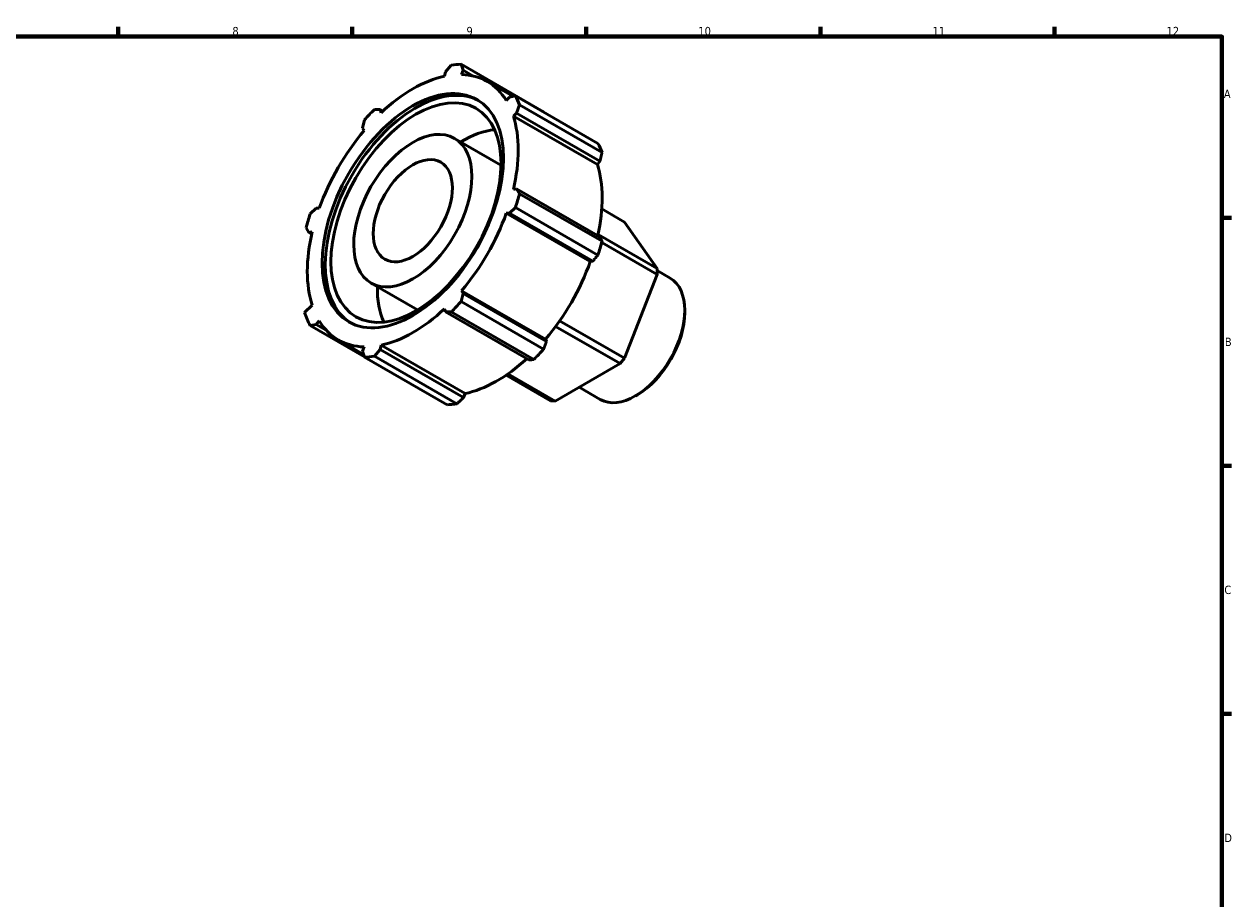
# Model space of a CAD drawing. Header units: millimetres. Extents: x 0 to 925, y 0 to 594.
# Tile 4 of 4: x 462 to 824, y 316 to 578. Entities that reach past the tile are written whole.
import ezdxf

# ---------------------------------------------------------------- set-up
doc = ezdxf.new("R2010")
doc.units = ezdxf.units.MM
doc.layers.add('Border (ISO)', color=7, linetype='Continuous', lineweight=70)
doc.layers.add('Visible (ISO)', color=7, linetype='Continuous', lineweight=50)
doc.styles.add('Note Text (ISO)', font='tahoma.ttf')

# ---------------------------------------------------------------- blocks, each defined once
blk = doc.blocks.new('Borders Default Border')
at = {"layer": 'Border (ISO)'}
for p, q in [((490.58, 574), (490.58, 576.9)), ((560.67, 574), (560.67, 576.9)), ((630.75, 574), (630.75, 576.9)), ((700.83, 574), (700.83, 576.9)), ((770.92, 574), (770.92, 576.9)), ((821, 519.75), (823.9, 519.75)), ((821, 445.5), (823.9, 445.5)), ((821, 371.25), (823.9, 371.25))]:
    blk.add_line(p, q, dxfattribs=at)
at = {"layer": 'Border (ISO)', "flags": 128}
blk.add_lwpolyline([(20, 20), (20, 574), (821, 574), (821, 20), (20, 20)], dxfattribs=at)
at = {"layer": 'Border (ISO)', "color": 232, "true_color": 0xca0064, "char_height": 2.5, "attachment_point": 7, "style": 'Note Text (ISO)'}
for s, insert in [('8', (524.81, 574.34)), ('9', (594.88, 574.35)), ('10', (664.29, 574.35)), ('11', (734.37, 574.4)), ('12', (804.46, 574.4)), ('A', (821.59, 555.62)), ('B', (821.89, 481.37)), ('C', (821.73, 407.08)), ('D', (821.73, 332.88))]:
    blk.add_mtext(s, dxfattribs=dict(at, insert=insert))

msp = doc.modelspace()

# ---------------------------------------------------------------- linework, layer by layer
at = {"layer": 'Visible (ISO)'}
for p, q in [((588.604, 563.447), (590.298, 565.418)), ((593.261, 565.706), (593.851, 563.956)), ((617.982, 551.47), (593.261, 565.706)), ((593.381, 562.641), (593.851, 563.956)), ((593.851, 563.956), (596.901, 562.199)), ((588.604, 563.447), (588.297, 562.148)), ((608.78, 556.128), (601.082, 560.56)), ((607.707, 555.915), (606.804, 554.851)), ((607.707, 555.915), (609.514, 556.274)), ((609.514, 556.274), (634.235, 542.038)), ((610.742, 553.555), (609.881, 551.1)), ((635.462, 539.319), (610.742, 553.555)), ((567.313, 552.182), (569.008, 552.163)), ((569.008, 552.163), (569.825, 551.692)), ((569.314, 551.216), (569.008, 552.163)), ((608.91, 550.186), (609.881, 551.1)), ((634.049, 535.71), (608.91, 550.186)), ((609.881, 551.1), (634.841, 536.726)), ((563.76, 546.628), (564.35, 549.057)), ((563.76, 546.628), (564.23, 545.855)), ((591.281, 543.541), (605.211, 535.519)), ((634.841, 536.726), (634.049, 535.71)), ((609.881, 528.443), (608.91, 528.238)), ((609.881, 528.443), (610.742, 526.979)), ((634.841, 514.069), (609.881, 528.443)), ((610.742, 526.979), (635.462, 512.744)), ((548.097, 520.906), (549.904, 522.628)), ((550.807, 522.604), (549.904, 522.628)), ((606.804, 521.148), (607.707, 521.124)), ((631.944, 506.671), (606.804, 521.148)), ((609.514, 522.847), (607.707, 521.124)), ((607.707, 521.124), (632.667, 506.751)), ((634.235, 508.611), (609.514, 522.847)), ((635.395, 522.391), (642.19, 518.478)), ((651.916, 504.603), (642.19, 518.478)), ((547.73, 515.309), (546.869, 516.773)), ((547.73, 515.309), (548.701, 515.515)), ((548.546, 514.839), (547.73, 515.309)), ((651.916, 504.603), (634.276, 514.761)), ((635.359, 512.357), (651.916, 502.822)), ((632.667, 506.751), (631.944, 506.671)), ((642.19, 477.746), (651.916, 502.822)), ((651.916, 502.822), (651.916, 504.603)), ((651.916, 503.956), (655.845, 501.693)), ((566.33, 500.212), (580.259, 492.19)), ((593.851, 497.124), (593.261, 494.695)), ((593.851, 497.124), (593.381, 497.898)), ((618.52, 483.421), (593.381, 497.898)), ((618.811, 482.751), (593.851, 497.124)), ((548.701, 493.566), (546.435, 491.435)), ((588.297, 492.536), (588.604, 491.589)), ((593.261, 494.695), (617.982, 480.46)), ((660.205, 491.384), (660.205, 492.067)), ((549.904, 487.837), (550.807, 488.901)), ((590.298, 491.57), (588.604, 491.589)), ((588.604, 491.589), (613.563, 477.216)), ((615.019, 477.335), (590.298, 491.57)), ((642.19, 477.746), (622.762, 488.934)), ((549.904, 487.837), (548.097, 487.479)), ((548.097, 487.479), (564.32, 478.136)), ((552.889, 486.118), (549.904, 487.837)), ((621.529, 487.218), (640.857, 476.088)), ((564.082, 478.842), (556.529, 483.192)), ((564.23, 481.111), (563.76, 479.796)), ((569.008, 480.305), (569.314, 481.604)), ((594.453, 467.127), (569.314, 481.604)), ((618.52, 483.421), (618.811, 482.751)), ((564.35, 478.046), (563.76, 479.796)), ((589.07, 463.811), (564.35, 478.046)), ((569.008, 480.305), (567.313, 478.334)), ((567.313, 478.334), (592.033, 464.098)), ((593.967, 465.931), (569.008, 480.305)), ((640.857, 476.088), (642.19, 477.746)), ((621.406, 464.887), (640.857, 476.088)), ((606.764, 472.673), (620.073, 465.009)), ((621.406, 464.887), (607.274, 473.025)), ((594.453, 467.127), (593.967, 465.931)), ((628.592, 469.025), (634.931, 465.375)), ((646.036, 466.778), (645.445, 466.435)), ((620.073, 465.009), (621.406, 464.887))]:
    msp.add_line(p, q, dxfattribs=at)
for centre, major_axis, start_param, end_param in [((578.806, 521.876), (23.954, 41.596), 0.3435016, 0.4380292), ((579.758, 521.328), (-19.163, -33.277), 3.1663561, 6.2584218), ((578.806, 521.876), (-22.277, -38.684), 3.6196245, 4.2304897), ((578.806, 521.876), (22.277, 38.684), 5.975819, 6.5866842), ((578.806, 521.876), (23.954, 41.596), 5.8412887, 5.9358163), ((578.806, 521.876), (23.954, 41.596), 1.1288997, 1.2234273), ((578.806, 521.876), (22.277, 38.684), 5.1904208, 5.8012861), ((593.655, 513.325), (17.965, 31.197), 0.3955025, 0.8031488), ((578.806, 521.876), (-22.277, -38.684), 4.4050227, 5.0158879), ((603.526, 507.641), (23.954, 41.596), 5.8412887, 5.9358163), ((603.945, 507.399), (-22.277, -38.684), 2.0656152, 2.6596934), ((578.806, 521.876), (-23.954, -41.596), 1.9142979, 2.0088255), ((578.806, 521.876), (23.954, 41.596), 1.9142979, 2.0088255), ((578.806, 521.876), (22.277, 38.684), 4.4050227, 5.0158879), ((578.806, 521.876), (-22.277, -38.684), 5.1904208, 5.8012861), ((603.526, 507.641), (-23.954, -41.596), 1.9142979, 2.0088255), ((603.945, 507.399), (-22.277, -38.684), 1.26343, 1.8742952), ((593.655, 513.325), (17.965, 31.197), 2.3384438, 2.7460901), ((645.388, 483.534), (10.457, 18.159), 3.1415927, 6.2831853), ((578.806, 521.876), (22.277, 38.684), 3.6196245, 4.2304897), ((578.806, 521.876), (-23.954, -41.596), 1.1288997, 1.2234273), ((578.806, 521.876), (-23.954, -41.596), 5.8012861, 5.9358163), ((578.806, 521.876), (-22.277, -38.684), 5.975819, 6.5866842), ((645.981, 483.193), (10.039, 17.433), 3.9289245, 5.4958534), ((578.806, 521.876), (-23.954, -41.596), 0.3435016, 0.4380292), ((603.945, 507.399), (-22.277, -38.684), 0.4780318, 1.0719493), ((603.526, 507.641), (-23.954, -41.596), 1.1288997, 1.2234273), ((603.526, 507.641), (-23.954, -41.596), 0.3435016, 0.4380292)]:
    msp.add_ellipse(centre, major_axis=major_axis, ratio=0.5780931, start_param=start_param, end_param=end_param, dxfattribs=at)
for centre, major_axis in [((578.806, 521.876), (19.163, 33.277)), ((579.758, 521.328), (17.965, 31.197)), ((578.806, 521.876), (12.476, 21.665)), ((578.806, 521.876), (8.366, 14.527))]:
    msp.add_ellipse(centre, major_axis=major_axis, ratio=0.5780931, dxfattribs=at)
for points, weights in [([(618.025, 551.373), (618.003, 551.421), (617.982, 551.47)], [1.00025284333, 1.00012745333, 1]), ([(634.841, 536.726), (635.148, 537.995), (635.462, 539.319)], [1.00424912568, 1.00253159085, 1]), ([(635.462, 512.744), (635.148, 513.419), (634.841, 514.069)], [1, 1.00253159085, 1.00424912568]), ([(632.667, 506.751), (633.437, 507.661), (634.235, 508.611)], [1.00424912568, 1.00253159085, 1]), ([(617.982, 480.46), (618.407, 481.627), (618.811, 482.751)], [1, 1.00253159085, 1.00424912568]), ([(613.563, 477.216), (614.279, 477.273), (615.019, 477.335)], [1.00424912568, 1.00253159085, 1]), ([(592.033, 464.098), (593.022, 465.032), (593.967, 465.931)], [1, 1.00253159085, 1.00424912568])]:
    msp.add_rational_spline(points, weights, degree=2, dxfattribs=at)

# ---------------------------------------------------------------- block references
msp.add_blockref('Borders Default Border', (0, 0))

doc.saveas('drawing.dxf')
